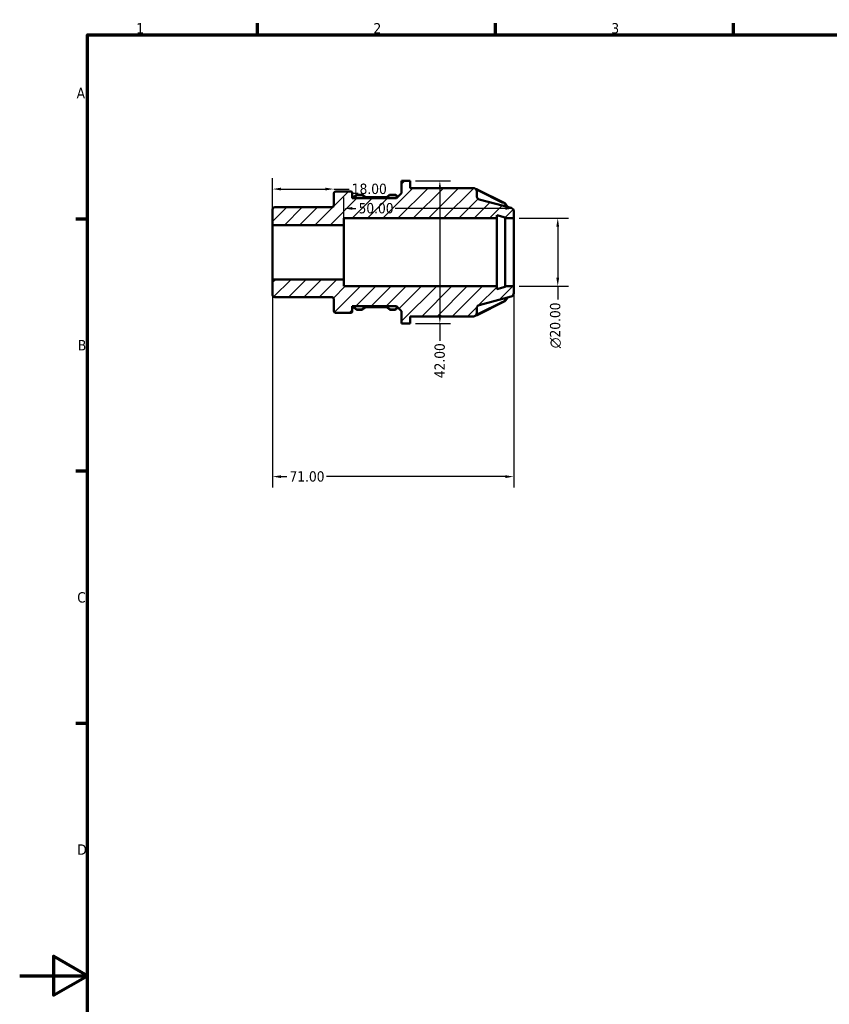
# Model space of a CAD drawing. Header units: millimetres. Extents: x 0 to 903, y 0 to 594.
# Tile 4 of 9: x 0 to 238, y 289 to 578. Entities that reach past the tile are written whole.
import ezdxf

# ---------------------------------------------------------------- set-up
doc = ezdxf.new("R2010")
doc.units = ezdxf.units.MM
for name, color, linetype, lineweight in [('Border (ANSI)', 7, 'Continuous', 70), ('Dimension (ANSI)', 7, 'Continuous', 25), ('Hatch (ANSI)', 7, 'Continuous', 18), ('Visible (ANSI)', 7, 'Continuous', 50), ('Visible Narrow (ANSI)', 7, 'Continuous', 35)]:
    doc.layers.add(name, color=color, linetype=linetype, lineweight=lineweight)
doc.styles.add('Note Text (ANSI)', font='tahoma.ttf')
doc.dimstyles.new('Default - mm (ANSI)', dxfattribs={"dimtxt": 3.048, "dimasz": 2.5, "dimexe": 3.175, "dimexo": 1.6002, "dimgap": 0.8, "dimtad": 0, "dimtoh": 1, "dimrnd": 1e-08, "dimzin": 4, "dimdsep": 46, "dimtxsty": 'Note Text (ANSI)', "dimcen": 0.09, "dimdle": 10, "dimclrd": 256, "dimclre": 256, "dimclrt": 256, "dimadec": 1, "dimazin": 1, "dimtfac": 1, "dimtofl": 0, "dimtmove": 0, "dimatfit": 3, "dimfxl": 1, "dimtolj": 1, "dimtzin": 4, "dimlwd": -1, "dimlwe": -1, "dimarcsym": 0})

# ---------------------------------------------------------------- blocks, each defined once
blk = doc.blocks.new('Borders Default Border')
at = {"layer": 'Border (ANSI)'}
for p, q in [((70.08, 574), (70.08, 577.45)), ((140.17, 574), (140.17, 577.45)), ((210.25, 574), (210.25, 577.45)), ((20, 519.75), (16.55, 519.75)), ((20, 445.5), (16.55, 445.5)), ((20, 371.25), (16.55, 371.25))]:
    blk.add_line(p, q, dxfattribs=at)
at = {"layer": 'Border (ANSI)', "flags": 128}
for points in [[(20, 20), (20, 574), (821, 574), (821, 20), (20, 20)], [(0, 297), (20, 297), (10, 302.77), (10, 291.23), (20, 297)]]:
    blk.add_lwpolyline(points, dxfattribs=at)
at = {"layer": 'Border (ANSI)', "char_height": 3.05, "attachment_point": 7, "style": 'Note Text (ANSI)'}
for s, insert in [('1', (34.35, 574.4)), ('2', (104.2, 574.4)), ('3', (174.26, 574.34)), ('A', (16.78, 555.35)), ('B', (17.15, 481.1)), ('C', (16.95, 406.8)), ('D', (16.96, 332.6))]:
    blk.add_mtext(s, dxfattribs=dict(at, insert=insert))
blk = doc.blocks.new('*D7')
at = {"layer": 'Defpoints', "color": 0, "transparency": 16777216}
for p in [(92.5, 528.59), (92.5, 525.53), (74.5, 518)]:
    blk.add_point(p, dxfattribs=at)
at = {"layer": 'Dimension (ANSI)', "transparency": 16777216}
for p, q in [((74.5, 519.6), (74.5, 531.77)), ((77, 528.59), (90, 528.59)), ((92.5, 528.59), (97.02, 528.59))]:
    blk.add_line(p, q, dxfattribs=at)
for points in [[(77, 529.01), (77, 528.18), (74.5, 528.59)], [(90, 529.01), (90, 528.18), (92.5, 528.59)]]:
    blk.add_solid(points, dxfattribs=at)
at = {"layer": 'Dimension (ANSI)', "transparency": 16777216, "insert": (97.82, 530.19), "char_height": 3.048, "attachment_point": 1, "style": 'Note Text (ANSI)'}
blk.add_mtext('\\A1;18.00', dxfattribs=at)
blk = doc.blocks.new('*D8')
at = {"layer": 'Defpoints', "color": 0, "transparency": 16777216}
for p in [(145.5, 520), (145.5, 500), (158.47, 500)]:
    blk.add_point(p, dxfattribs=at)
at = {"layer": 'Dimension (ANSI)', "transparency": 16777216}
for p, q in [((147.1, 520), (161.64, 520)), ((158.47, 517.5), (158.47, 502.5)), ((147.1, 500), (161.64, 500)), ((158.47, 500), (158.47, 496.07))]:
    blk.add_line(p, q, dxfattribs=at)
for points in [[(158.05, 517.5), (158.88, 517.5), (158.47, 520)], [(158.05, 502.5), (158.88, 502.5), (158.47, 500)]]:
    blk.add_solid(points, dxfattribs=at)
at = {"layer": 'Dimension (ANSI)', "transparency": 16777216, "insert": (156.17, 481.73), "char_height": 3.048, "attachment_point": 1, "rotation": 90, "style": 'Note Text (ANSI)'}
blk.add_mtext('\\A1;\\fAIGDT|b0|i0;\\H3.0480;\\ln\\fTahoma|b0|i0;\\H3.0480;20.00', dxfattribs=at)
blk = doc.blocks.new('*D9')
at = {"layer": 'Defpoints', "color": 0, "transparency": 16777216}
for p in [(74.5, 502), (145.5, 500), (74.5, 443.93)]:
    blk.add_point(p, dxfattribs=at)
at = {"layer": 'Dimension (ANSI)', "transparency": 16777216}
for p, q in [((74.5, 500.4), (74.5, 440.75)), ((145.5, 498.4), (145.5, 440.75)), ((77, 443.93), (78.67, 443.93)), ((143, 443.93), (90.32, 443.93))]:
    blk.add_line(p, q, dxfattribs=at)
for points in [[(77, 444.34), (77, 443.51), (74.5, 443.93)], [(143, 444.34), (143, 443.51), (145.5, 443.93)]]:
    blk.add_solid(points, dxfattribs=at)
at = {"layer": 'Dimension (ANSI)', "transparency": 16777216, "insert": (79.47, 445.51), "char_height": 3.048, "attachment_point": 1, "style": 'Note Text (ANSI)'}
blk.add_mtext('\\A1;71.00', dxfattribs=at)
blk = doc.blocks.new('*D10')
at = {"layer": 'Defpoints', "color": 0, "transparency": 16777216}
for p in [(115, 531), (115, 489), (123.75, 489)]:
    blk.add_point(p, dxfattribs=at)
at = {"layer": 'Dimension (ANSI)', "transparency": 16777216}
for p, q in [((116.6, 531), (126.92, 531)), ((123.75, 528.5), (123.75, 491.5)), ((116.6, 489), (126.92, 489)), ((123.75, 489), (123.75, 483.89))]:
    blk.add_line(p, q, dxfattribs=at)
for points in [[(123.33, 528.5), (124.17, 528.5), (123.75, 531)], [(123.33, 491.5), (124.17, 491.5), (123.75, 489)]]:
    blk.add_solid(points, dxfattribs=at)
at = {"layer": 'Dimension (ANSI)', "transparency": 16777216, "insert": (122.16, 472.91), "char_height": 3.048, "attachment_point": 1, "rotation": 90, "style": 'Note Text (ANSI)'}
blk.add_mtext('\\A1;42.00', dxfattribs=at)
blk = doc.blocks.new('*D11')
at = {"layer": 'Defpoints', "color": 0, "transparency": 16777216}
for p in [(95.5, 522.9), (95.5, 518), (145.5, 510)]:
    blk.add_point(p, dxfattribs=at)
at = {"layer": 'Dimension (ANSI)', "transparency": 16777216}
for p, q in [((95.5, 519.6), (95.5, 526.08)), ((98, 522.9), (99.01, 522.9)), ((143, 522.9), (110.61, 522.9))]:
    blk.add_line(p, q, dxfattribs=at)
for points in [[(98, 523.32), (98, 522.49), (95.5, 522.9)], [(143, 523.32), (143, 522.49), (145.5, 522.9)]]:
    blk.add_solid(points, dxfattribs=at)
at = {"layer": 'Dimension (ANSI)', "transparency": 16777216, "insert": (99.81, 524.49), "char_height": 3.048, "attachment_point": 1, "style": 'Note Text (ANSI)'}
blk.add_mtext('\\A1;50.00', dxfattribs=at)

msp = doc.modelspace()

# ---------------------------------------------------------------- hatches: boundary and pattern name
at = {"layer": 'Hatch (ANSI)'}
h = msp.add_hatch(dxfattribs=at)
h.set_pattern_fill('ANSI31', color=256, scale=25.4, style=0)
h.set_pattern_definition([(45, (0, 0), (-2.245064, 2.245064), [])])
edge = h.paths.add_edge_path()
edge.add_ellipse((75.099, 497.379), major_axis=(-0.6, 0), ratio=1, start_angle=0, end_angle=90)
edge.add_line((75.099, 496.779), (91.899, 496.779))
edge.add_ellipse((91.899, 496.18), major_axis=(0, 0.6), ratio=1, start_angle=270, end_angle=360, ccw=False)
edge.add_line((92.499, 496.18), (92.499, 492.752))
edge.add_ellipse((93.099, 492.752), major_axis=(-0.6, 0), ratio=1, start_angle=0, end_angle=90)
edge.add_line((93.099, 492.152), (97.499, 492.152))
edge.add_ellipse((97.499, 492.552), major_axis=(0, -0.4), ratio=1, start_angle=0, end_angle=90)
edge.add_line((97.899, 492.552), (97.899, 494.135))
edge.add_line((97.899, 494.135), (110.999, 494.135))
edge.add_line((110.999, 494.135), (112.499, 492.635))
edge.add_line((112.499, 492.635), (112.499, 489))
edge.add_line((112.499, 489), (114.999, 489))
edge.add_line((114.999, 489), (114.999, 491.1))
edge.add_line((114.999, 491.1), (133.609, 491.1))
edge.add_ellipse((133.609, 492.1), major_axis=(0, -1), ratio=1, start_angle=0, end_angle=90)
edge.add_line((134.609, 492.1), (134.609, 493.483))
edge.add_ellipse((135.609, 493.483), major_axis=(-1, 0), ratio=1, start_angle=285, end_angle=360, ccw=False)
edge.add_line((135.35, 494.449), (144.758, 496.969))
edge.add_ellipse((144.499, 497.935), major_axis=(0.259, -0.966), ratio=1, start_angle=0, end_angle=75)
edge.add_line((145.499, 497.935), (145.499, 500))
edge.add_line((145.499, 500), (142.999, 500))
edge.add_line((142.999, 500), (142.999, 499.8))
edge.add_line((142.999, 499.8), (140.499, 499.13))
edge.add_line((140.499, 499.13), (140.499, 500))
edge.add_line((140.499, 500), (95.499, 500))
edge.add_line((95.499, 500), (95.499, 502))
edge.add_line((95.499, 502), (74.499, 502))
edge.add_line((74.499, 502), (74.499, 497.379))
edge = h.paths.add_edge_path()
edge.add_ellipse((75.099, 522.62), major_axis=(0, 0.6), ratio=1, start_angle=0, end_angle=90)
edge.add_line((74.499, 522.62), (74.499, 518))
edge.add_line((74.499, 518), (95.499, 518))
edge.add_line((95.499, 518), (95.499, 520))
edge.add_line((95.499, 520), (140.499, 520))
edge.add_line((140.499, 520), (140.499, 520.87))
edge.add_line((140.499, 520.87), (142.999, 520.2))
edge.add_line((142.999, 520.2), (142.999, 520))
edge.add_line((142.999, 520), (145.499, 520))
edge.add_line((145.499, 520), (145.499, 522.065))
edge.add_ellipse((144.499, 522.065), major_axis=(1, 0), ratio=1, start_angle=0, end_angle=75)
edge.add_line((144.758, 523.031), (135.35, 525.551))
edge.add_ellipse((135.609, 526.517), major_axis=(-0.259, -0.966), ratio=1, start_angle=285, end_angle=360, ccw=False)
edge.add_line((134.609, 526.517), (134.609, 527.9))
edge.add_ellipse((133.609, 527.9), major_axis=(1, 0), ratio=1, start_angle=0, end_angle=90)
edge.add_line((133.609, 528.9), (114.999, 528.9))
edge.add_line((114.999, 528.9), (114.999, 531))
edge.add_line((114.999, 531), (112.499, 531))
edge.add_line((112.499, 531), (112.499, 527.365))
edge.add_line((112.499, 527.365), (110.999, 525.865))
edge.add_line((110.999, 525.865), (97.899, 525.865))
edge.add_line((97.899, 525.865), (97.899, 527.448))
edge.add_ellipse((97.499, 527.448), major_axis=(0.4, 0), ratio=1, start_angle=0, end_angle=90)
edge.add_line((97.499, 527.848), (93.099, 527.848))
edge.add_ellipse((93.099, 527.248), major_axis=(0, 0.6), ratio=1, start_angle=0, end_angle=90)
edge.add_line((92.499, 527.248), (92.499, 523.82))
edge.add_ellipse((91.899, 523.821), major_axis=(0.6, 0), ratio=1, start_angle=270, end_angle=360, ccw=False)
edge.add_line((91.899, 523.221), (75.099, 523.221))

# ---------------------------------------------------------------- linework, layer by layer
at = {"layer": 'Visible (ANSI)'}
for p, q in [((114.999, 531), (112.499, 531)), ((112.499, 531), (112.499, 527.365)), ((114.999, 528.9), (114.999, 531)), ((97.499, 527.848), (93.099, 527.848)), ((133.609, 528.9), (114.999, 528.9)), ((134.448, 528.565), (134.356, 528.565)), ((134.609, 526.517), (134.609, 527.9)), ((142.846, 524.44), (134.727, 528.5)), ((92.499, 527.248), (92.499, 523.821)), ((97.899, 525.865), (97.899, 527.448)), ((110.999, 525.865), (97.899, 525.865)), ((99.004, 526.778), (97.95, 525.865)), ((100.719, 526.926), (99.407, 526.926)), ((101.611, 526.355), (101.122, 526.778)), ((107.859, 526.199), (102.056, 526.199)), ((108.793, 526.778), (108.304, 526.355)), ((110.507, 526.926), (109.196, 526.926)), ((111.447, 526.313), (110.911, 526.778)), ((112.499, 527.365), (110.999, 525.865)), ((144.758, 523.031), (135.35, 525.551)), ((74.499, 522.62), (74.499, 518)), ((91.899, 523.221), (75.099, 523.221)), ((143.733, 523.305), (143.064, 524.254)), ((145.499, 520), (145.499, 522.065)), ((95.499, 518), (95.499, 520)), ((95.499, 520), (140.499, 520)), ((140.499, 520), (140.499, 520.87)), ((140.499, 520.87), (142.999, 520.2)), ((140.499, 500), (140.499, 520)), ((142.999, 520.2), (142.999, 520)), ((142.999, 520), (145.499, 520)), ((142.999, 500), (142.999, 520)), ((145.499, 500), (145.499, 520)), ((74.499, 518), (95.499, 518)), ((74.499, 502), (74.499, 518)), ((95.499, 502), (95.499, 518)), ((95.499, 502), (74.499, 502)), ((74.499, 502), (74.499, 497.379)), ((95.499, 500), (95.499, 502)), ((140.499, 500), (95.499, 500)), ((140.499, 499.13), (140.499, 500)), ((142.999, 499.8), (140.499, 499.13)), ((145.499, 500), (142.999, 500)), ((142.999, 500), (142.999, 499.8)), ((145.499, 497.935), (145.499, 500)), ((75.099, 496.779), (91.899, 496.779)), ((92.499, 496.18), (92.499, 492.752)), ((135.35, 494.449), (144.758, 496.969)), ((143.064, 495.746), (143.733, 496.695)), ((97.899, 492.552), (97.899, 494.135)), ((97.899, 494.135), (110.999, 494.135)), ((97.95, 494.135), (99.004, 493.222)), ((99.407, 493.074), (100.719, 493.074)), ((101.122, 493.222), (101.611, 493.645)), ((102.056, 493.801), (107.859, 493.801)), ((108.304, 493.645), (108.793, 493.222)), ((109.196, 493.074), (110.507, 493.074)), ((110.911, 493.222), (111.447, 493.687)), ((110.999, 494.135), (112.499, 492.635)), ((134.609, 492.1), (134.609, 493.483)), ((134.727, 491.5), (142.846, 495.56)), ((93.099, 492.152), (97.499, 492.152)), ((112.499, 492.635), (112.499, 489)), ((114.999, 489), (114.999, 491.1)), ((114.999, 491.1), (133.609, 491.1)), ((134.356, 491.435), (134.448, 491.435)), ((112.499, 489), (114.999, 489))]:
    msp.add_line(p, q, dxfattribs=at)
for centre, radius, start, end in [((93.099, 527.248), 0.6, 90, 180), ((97.499, 527.448), 0.4, 0, 90), ((133.609, 527.9), 1, 0, 90), ((135.609, 526.517), 1, 180, 255), ((75.099, 522.62), 0.6, 90, 180), ((91.899, 523.821), 0.6, 270, 0), ((144.499, 522.065), 1, 0, 75), ((75.099, 497.379), 0.6, 180, 270), ((91.899, 496.18), 0.6, 0, 90), ((144.499, 497.935), 1, 285, 0), ((135.609, 493.483), 1, 105, 180), ((93.099, 492.752), 0.6, 180, 270), ((97.499, 492.552), 0.4, 270, 0), ((133.609, 492.1), 1, 270, 0)]:
    msp.add_arc(centre, radius, start, end, dxfattribs=at)
for points, knots in [([(134.448, 528.565), (134.467, 528.565), (134.486, 528.564), (134.524, 528.561), (134.543, 528.558), (134.581, 528.551), (134.6, 528.547), (134.637, 528.536), (134.655, 528.53), (134.692, 528.516), (134.709, 528.508), (134.727, 528.5)], [4.71238898, 4.71238898, 4.71238898, 4.71238898, 4.81710874, 4.81710874, 4.92182849, 4.92182849, 5.02654825, 5.02654825, 5.131268, 5.131268, 5.23598776, 5.23598776, 5.23598776, 5.23598776]), ([(99.004, 526.778), (99.027, 526.798), (99.052, 526.816), (99.102, 526.848), (99.128, 526.862), (99.182, 526.885), (99.209, 526.895), (99.265, 526.911), (99.293, 526.917), (99.35, 526.924), (99.379, 526.926), (99.407, 526.926)], [3.92699082, 3.92699082, 3.92699082, 3.92699082, 4.08407045, 4.08407045, 4.24115008, 4.24115008, 4.39822972, 4.39822972, 4.55530935, 4.55530935, 4.71238898, 4.71238898, 4.71238898, 4.71238898]), ([(100.719, 526.926), (100.747, 526.926), (100.776, 526.924), (100.833, 526.917), (100.861, 526.911), (100.917, 526.895), (100.944, 526.885), (100.998, 526.862), (101.024, 526.848), (101.075, 526.816), (101.099, 526.798), (101.122, 526.778)], [4.71238898, 4.71238898, 4.71238898, 4.71238898, 4.86946861, 4.86946861, 5.02654825, 5.02654825, 5.18362788, 5.18362788, 5.34070751, 5.34070751, 5.49778714, 5.49778714, 5.49778714, 5.49778714]), ([(101.611, 526.355), (101.632, 526.336), (101.656, 526.319), (101.707, 526.287), (101.734, 526.272), (101.793, 526.246), (101.823, 526.235), (101.887, 526.217), (101.92, 526.21), (101.987, 526.201), (102.022, 526.199), (102.056, 526.199)], [3.92699082, 3.92699082, 3.92699082, 3.92699082, 4.08407045, 4.08407045, 4.24115008, 4.24115008, 4.39822972, 4.39822972, 4.55530935, 4.55530935, 4.71238898, 4.71238898, 4.71238898, 4.71238898]), ([(107.859, 526.199), (107.893, 526.199), (107.927, 526.201), (107.995, 526.21), (108.028, 526.217), (108.091, 526.235), (108.122, 526.246), (108.181, 526.272), (108.208, 526.287), (108.259, 526.319), (108.283, 526.336), (108.304, 526.355)], [4.71238898, 4.71238898, 4.71238898, 4.71238898, 4.86946861, 4.86946861, 5.02654825, 5.02654825, 5.18362788, 5.18362788, 5.34070751, 5.34070751, 5.49778714, 5.49778714, 5.49778714, 5.49778714]), ([(108.793, 526.778), (108.816, 526.798), (108.84, 526.816), (108.891, 526.848), (108.917, 526.862), (108.97, 526.885), (108.998, 526.895), (109.054, 526.911), (109.082, 526.917), (109.139, 526.924), (109.167, 526.926), (109.196, 526.926)], [3.92699082, 3.92699082, 3.92699082, 3.92699082, 4.08407045, 4.08407045, 4.24115008, 4.24115008, 4.39822972, 4.39822972, 4.55530935, 4.55530935, 4.71238898, 4.71238898, 4.71238898, 4.71238898]), ([(110.507, 526.926), (110.536, 526.926), (110.565, 526.924), (110.621, 526.917), (110.65, 526.911), (110.705, 526.895), (110.733, 526.885), (110.786, 526.862), (110.813, 526.848), (110.863, 526.816), (110.888, 526.798), (110.911, 526.778)], [4.71238898, 4.71238898, 4.71238898, 4.71238898, 4.86946861, 4.86946861, 5.02654825, 5.02654825, 5.18362788, 5.18362788, 5.34070751, 5.34070751, 5.49778714, 5.49778714, 5.49778714, 5.49778714]), ([(142.846, 524.44), (142.862, 524.432), (142.879, 524.423), (142.911, 524.403), (142.927, 524.392), (142.957, 524.369), (142.972, 524.356), (143, 524.33), (143.014, 524.316), (143.04, 524.286), (143.053, 524.27), (143.064, 524.254)], [5.23598776, 5.23598776, 5.23598776, 5.23598776, 5.33572643, 5.33572643, 5.43546511, 5.43546511, 5.53520378, 5.53520378, 5.63494246, 5.63494246, 5.73468113, 5.73468113, 5.73468113, 5.73468113]), ([(143.064, 495.746), (143.053, 495.73), (143.04, 495.714), (143.014, 495.684), (143, 495.67), (142.972, 495.644), (142.957, 495.631), (142.927, 495.608), (142.911, 495.597), (142.879, 495.577), (142.862, 495.568), (142.846, 495.56)], [0.54850418, 0.54850418, 0.54850418, 0.54850418, 0.64824285, 0.64824285, 0.74798153, 0.74798153, 0.8477202, 0.8477202, 0.94745888, 0.94745888, 1.04719755, 1.04719755, 1.04719755, 1.04719755]), ([(99.407, 493.074), (99.379, 493.074), (99.35, 493.076), (99.293, 493.083), (99.265, 493.089), (99.209, 493.105), (99.182, 493.115), (99.128, 493.138), (99.102, 493.152), (99.052, 493.184), (99.027, 493.202), (99.004, 493.222)], [1.57079633, 1.57079633, 1.57079633, 1.57079633, 1.72787596, 1.72787596, 1.88495559, 1.88495559, 2.04203522, 2.04203522, 2.19911486, 2.19911486, 2.35619449, 2.35619449, 2.35619449, 2.35619449]), ([(101.122, 493.222), (101.099, 493.202), (101.075, 493.184), (101.024, 493.152), (100.998, 493.138), (100.944, 493.115), (100.917, 493.105), (100.861, 493.089), (100.833, 493.083), (100.776, 493.076), (100.747, 493.074), (100.719, 493.074)], [0.78539816, 0.78539816, 0.78539816, 0.78539816, 0.9424778, 0.9424778, 1.09955743, 1.09955743, 1.25663706, 1.25663706, 1.41371669, 1.41371669, 1.57079633, 1.57079633, 1.57079633, 1.57079633]), ([(102.056, 493.801), (102.022, 493.801), (101.987, 493.799), (101.92, 493.79), (101.887, 493.783), (101.823, 493.765), (101.793, 493.754), (101.734, 493.728), (101.707, 493.713), (101.656, 493.681), (101.632, 493.664), (101.611, 493.645)], [1.57079633, 1.57079633, 1.57079633, 1.57079633, 1.72787596, 1.72787596, 1.88495559, 1.88495559, 2.04203522, 2.04203522, 2.19911486, 2.19911486, 2.35619449, 2.35619449, 2.35619449, 2.35619449]), ([(108.304, 493.645), (108.283, 493.664), (108.259, 493.681), (108.208, 493.713), (108.181, 493.728), (108.122, 493.754), (108.091, 493.765), (108.028, 493.783), (107.995, 493.79), (107.927, 493.799), (107.893, 493.801), (107.859, 493.801)], [0.78539816, 0.78539816, 0.78539816, 0.78539816, 0.9424778, 0.9424778, 1.09955743, 1.09955743, 1.25663706, 1.25663706, 1.41371669, 1.41371669, 1.57079633, 1.57079633, 1.57079633, 1.57079633]), ([(109.196, 493.074), (109.167, 493.074), (109.139, 493.076), (109.082, 493.083), (109.054, 493.089), (108.998, 493.105), (108.97, 493.115), (108.917, 493.138), (108.891, 493.152), (108.84, 493.184), (108.816, 493.202), (108.793, 493.222)], [1.57079633, 1.57079633, 1.57079633, 1.57079633, 1.72787596, 1.72787596, 1.88495559, 1.88495559, 2.04203522, 2.04203522, 2.19911486, 2.19911486, 2.35619449, 2.35619449, 2.35619449, 2.35619449]), ([(110.911, 493.222), (110.888, 493.202), (110.863, 493.184), (110.813, 493.152), (110.786, 493.138), (110.733, 493.115), (110.705, 493.105), (110.65, 493.089), (110.621, 493.083), (110.565, 493.076), (110.536, 493.074), (110.507, 493.074)], [0.78539816, 0.78539816, 0.78539816, 0.78539816, 0.9424778, 0.9424778, 1.09955743, 1.09955743, 1.25663706, 1.25663706, 1.41371669, 1.41371669, 1.57079633, 1.57079633, 1.57079633, 1.57079633]), ([(134.727, 491.5), (134.709, 491.492), (134.692, 491.484), (134.655, 491.47), (134.637, 491.464), (134.6, 491.453), (134.581, 491.449), (134.543, 491.442), (134.524, 491.439), (134.486, 491.436), (134.467, 491.435), (134.448, 491.435)], [1.04719755, 1.04719755, 1.04719755, 1.04719755, 1.15191731, 1.15191731, 1.25663706, 1.25663706, 1.36135682, 1.36135682, 1.46607657, 1.46607657, 1.57079633, 1.57079633, 1.57079633, 1.57079633])]:
    msp.add_open_spline(points, degree=3, knots=knots, dxfattribs=at)
at = {"layer": 'Visible Narrow (ANSI)'}
for p, q in [((134.448, 528.455), (134.448, 528.565)), ((134.954, 528.139), (142.261, 524.486)), ((98.376, 525.905), (99.219, 526.635)), ((99.407, 526.744), (99.407, 526.926)), ((99.473, 526.726), (100.653, 526.726)), ((100.719, 526.744), (100.719, 526.926)), ((100.885, 526.654), (101.324, 526.274)), ((102.056, 526.017), (102.056, 526.198)), ((102.346, 525.999), (107.569, 525.999)), ((107.859, 526.017), (107.859, 526.198)), ((108.59, 526.274), (109.03, 526.654)), ((109.196, 526.744), (109.196, 526.926)), ((109.261, 526.726), (110.442, 526.726)), ((110.507, 526.744), (110.507, 526.926)), ((110.68, 526.649), (111.24, 526.164)), ((142.766, 524.183), (143.275, 523.46)), ((143.275, 496.54), (142.766, 495.817)), ((99.219, 493.365), (98.376, 494.095)), ((99.407, 493.256), (99.407, 493.074)), ((100.653, 493.274), (99.473, 493.274)), ((100.719, 493.256), (100.719, 493.074)), ((101.324, 493.726), (100.885, 493.346)), ((102.056, 493.983), (102.056, 493.802)), ((107.569, 494.001), (102.346, 494.001)), ((107.859, 493.983), (107.859, 493.802)), ((109.03, 493.346), (108.59, 493.726)), ((109.196, 493.256), (109.196, 493.074)), ((110.442, 493.274), (109.261, 493.274)), ((110.507, 493.256), (110.507, 493.074)), ((111.24, 493.836), (110.68, 493.351)), ((142.261, 495.514), (134.954, 491.861)), ((134.448, 491.545), (134.448, 491.435))]:
    msp.add_line(p, q, dxfattribs=at)
for centre, major_axis, ratio, start_param, end_param in [((134.448, 528.192), (0.2, 0), 0.8660254, 1.0610687, 1.3107487), ((134.548, 528.142), (0.179, 0.358), 0.25, 0.0553574, 1.0517913), ((99.266, 526.476), (-0.262, 0.302), 0.3535534, 5.1591456, 6.2240253), ((99.407, 526.553), (0.2, 0), 0.8660254, 1.6100662, 2.3169246), ((100.719, 526.553), (0.2, 0), 0.8660254, 0.8246681, 1.5315264), ((100.86, 526.476), (0.262, 0.302), 0.3535534, 0.05916, 1.1240397), ((101.349, 526.053), (0.262, 0.302), 0.3535534, 0.05916, 1.1240397), ((102.056, 526.865), (1, 0), 0.8660254, 3.9662607, 4.6731191), ((107.859, 526.865), (1, 0), 0.8660254, 4.7516589, 5.4585172), ((108.566, 526.053), (-0.262, 0.302), 0.3535534, 5.1591456, 6.2240253), ((109.055, 526.476), (-0.262, 0.302), 0.3535534, 5.1591456, 6.2240253), ((109.196, 526.553), (0.2, 0), 0.8660254, 1.6100662, 2.3169246), ((110.507, 526.553), (0.2, 0), 0.8660254, 0.8246681, 1.5315264), ((110.649, 526.476), (0.262, 0.302), 0.3535534, 0.05916, 1.1240397), ((142.567, 524.133), (0.2, 0), 0.8660254, 0.5734388, 1.0222629), ((142.667, 524.083), (0.179, 0.358), 0.25, 0.0553574, 1.0517913), ((142.737, 524.023), (0.327, 0.231), 0.4266527, 0.0639194, 1.214469), ((142.567, 495.867), (-0.2, 0), 0.8660254, 2.1193298, 2.5681538), ((142.667, 495.917), (0.179, -0.358), 0.25, 5.231394, 6.2278279), ((142.737, 495.977), (0.327, -0.231), 0.4266527, 5.0687163, 6.2192659), ((99.266, 493.524), (-0.262, -0.302), 0.3535534, 0.05916, 1.1240397), ((99.407, 493.447), (-0.2, 0), 0.8660254, 0.8246681, 1.5315264), ((100.719, 493.447), (-0.2, 0), 0.8660254, 1.6100662, 2.3169246), ((100.86, 493.524), (0.262, -0.302), 0.3535534, 5.1591456, 6.2240253), ((101.349, 493.947), (0.262, -0.302), 0.3535534, 5.1591456, 6.2240253), ((102.056, 493.135), (-1, 0), 0.8660254, 4.7516589, 5.4585172), ((107.859, 493.135), (-1, 0), 0.8660254, 3.9662607, 4.6731191), ((108.566, 493.947), (-0.262, -0.302), 0.3535534, 0.05916, 1.1240397), ((109.055, 493.524), (-0.262, -0.302), 0.3535534, 0.05916, 1.1240397), ((109.196, 493.447), (-0.2, 0), 0.8660254, 0.8246681, 1.5315264), ((110.507, 493.447), (-0.2, 0), 0.8660254, 1.6100662, 2.3169246), ((110.649, 493.524), (0.262, -0.302), 0.3535534, 5.1591456, 6.2240253), ((134.448, 491.808), (-0.2, 0), 0.8660254, 1.8308439, 2.080524), ((134.548, 491.858), (0.179, -0.358), 0.25, 5.231394, 6.2278279)]:
    msp.add_ellipse(centre, major_axis=major_axis, ratio=ratio, start_param=start_param, end_param=end_param, dxfattribs=at)

# ---------------------------------------------------------------- block references
msp.add_blockref('Borders Default Border', (0, 0))

# ---------------------------------------------------------------- dimensions: what is measured, and where the dimension line sits
at = {"layer": 'Dimension (ANSI)'}
for base, p1, p2, angle, override, picture, middle in [((92.499, 528.594), (74.499, 518), (92.499, 525.534), 180, {"dimtoh": 0, "dimdec": 2, "dimse2": 1, "dimtp": 0, "dimtm": 0, "dimtdec": 2, "dimatfit": 2}, '*D7', (102.713, 528.594)), ((123.749, 489), (114.999, 531), (114.999, 489), 90, {"dimtoh": 0, "dimdec": 2, "dimtp": 0, "dimtm": 0, "dimtdec": 2, "dimatfit": 2}, '*D10', (123.749, 478)), ((95.499, 522.902), (145.499, 510), (95.499, 518), 180, {"dimtoh": 0, "dimdec": 2, "dimse1": 1, "dimtp": 0, "dimtm": 0, "dimtdec": 2, "dimatfit": 1}, '*D11', (104.808, 522.902)), ((74.499, 443.925), (145.499, 500), (74.499, 502), 180, {"dimtoh": 0, "dimdec": 2, "dimtp": 0, "dimtm": 0, "dimtdec": 2, "dimatfit": 1}, '*D9', (84.499, 443.925))]:
    dim = msp.add_linear_dim(base=base, p1=p1, p2=p2, angle=angle, dimstyle='Default - mm (ANSI)', override=override, dxfattribs=at)
    dim.commit()
    dim.dimension.update_dxf_attribs({"geometry": picture, "text_midpoint": middle, "dimtype": 160})
dim = msp.add_linear_dim(base=(158.467, 500), p1=(145.499, 520), p2=(145.499, 500), angle=90, text='\\fAIGDT|b0|i0;\\H3.0480;\\ln\\fTahoma|b0|i0;\\H3.0480;<>', dimstyle='Default - mm (ANSI)', override={"dimtoh": 0, "dimdec": 2, "dimtp": 0, "dimtm": 0, "dimtdec": 2, "dimatfit": 2}, dxfattribs=at)
dim.commit()
dim.dimension.update_dxf_attribs({"geometry": '*D8', "text_midpoint": (158.467, 488.5), "dimtype": 160})

doc.saveas('drawing.dxf')
